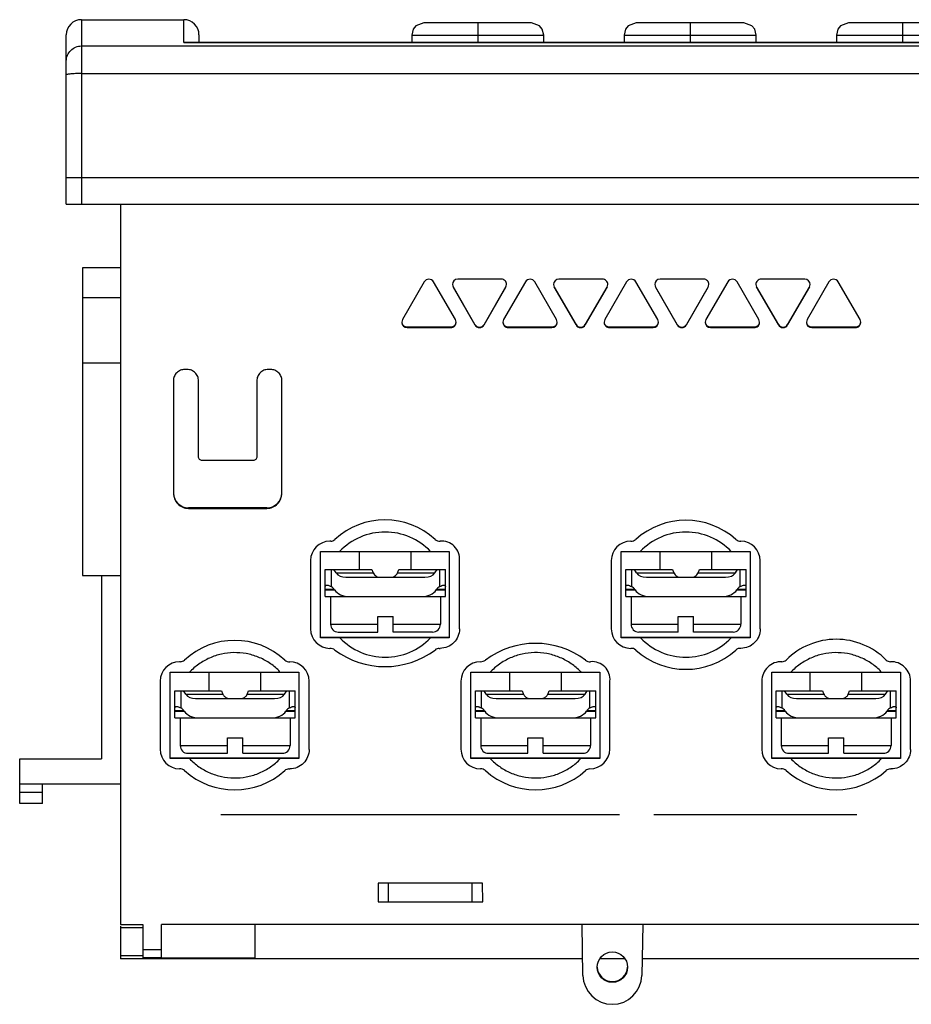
# Model space of a CAD drawing. Header units: millimetres. Extents: x 15 to 117, y 59 to 124.
# Tile 1 of 2: x 15 to 74, y 59 to 124. Entities that reach past the tile are written whole.
import ezdxf

# ---------------------------------------------------------------- set-up
doc = ezdxf.new("R2010")
doc.units = ezdxf.units.MM
doc.header["$LTSCALE"] = 11.902738
doc.layers.get('0').update_dxf_attribs({"linetype": 'CONTINUOUS'})

msp = doc.modelspace()

# ---------------------------------------------------------------- linework, layer by layer
at = {"color": 7}
for p, q in [((19.343, 124.21), (19.343, 112.04)), ((19.343, 124.21), (26.093, 124.21)), ((26.093, 122.705), (26.093, 124.21)), ((49.018, 124), (41.918, 124)), ((45.468, 124), (45.468, 122.707)), ((63.018, 124), (55.918, 124)), ((59.468, 124), (59.468, 122.707)), ((77.018, 124), (69.918, 124)), ((73.468, 124), (73.468, 122.707)), ((18.343, 112.04), (18.343, 123.21)), ((27.093, 123.21), (27.093, 122.707)), ((41.118, 123.2), (41.118, 122.707)), ((41.118, 123.2), (49.818, 123.2)), ((49.818, 122.707), (49.818, 123.2)), ((55.118, 123.2), (55.118, 122.707)), ((55.118, 123.2), (63.818, 123.2)), ((63.818, 122.707), (63.818, 123.2)), ((69.118, 123.2), (69.118, 122.707)), ((69.118, 123.2), (77.818, 123.2)), ((19.343, 122.478), (113.343, 122.478)), ((26.164, 122.707), (26.093, 122.705)), ((26.093, 122.705), (106.593, 122.705)), ((106.522, 122.707), (26.164, 122.707)), ((19.343, 120.658), (113.343, 120.658)), ((114.343, 113.79), (18.343, 113.79)), ((18.343, 112.04), (114.343, 112.04)), ((21.928, 112.04), (21.928, 64.543)), ((19.424, 107.844), (19.424, 87.57)), ((21.928, 107.844), (19.424, 107.844)), ((41.946, 106.922), (40.509, 104.432)), ((43.993, 104.433), (42.555, 106.922)), ((43.796, 106.748), (43.843, 106.572)), ((45.28, 104.117), (43.843, 106.607)), ((43.843, 106.572), (45.28, 104.082)), ((47.022, 107.099), (44.146, 107.099)), ((47.327, 106.606), (45.889, 104.117)), ((45.889, 104.082), (47.327, 106.571)), ((48.615, 106.922), (47.177, 104.433)), ((47.327, 106.571), (47.374, 106.747)), ((50.661, 104.432), (49.224, 106.922)), ((50.464, 106.746), (50.511, 106.57)), ((51.948, 104.115), (50.511, 106.605)), ((50.511, 106.57), (51.948, 104.08)), ((53.69, 107.097), (50.815, 107.098)), ((53.995, 106.604), (52.557, 104.115)), ((52.557, 104.08), (53.995, 106.57)), ((55.283, 106.921), (53.845, 104.431)), ((53.995, 106.57), (54.042, 106.746)), ((57.329, 104.431), (55.892, 106.921)), ((57.133, 106.745), (57.18, 106.569)), ((58.617, 104.114), (57.18, 106.604)), ((57.18, 106.569), (58.617, 104.079)), ((60.359, 107.096), (57.483, 107.096)), ((60.664, 106.603), (59.226, 104.114)), ((59.226, 104.079), (60.664, 106.568)), ((61.952, 106.921), (60.515, 104.431)), ((60.664, 106.568), (60.711, 106.744)), ((63.999, 104.431), (62.561, 106.921)), ((63.802, 106.746), (63.849, 106.57)), ((65.287, 104.115), (63.849, 106.604)), ((63.849, 106.57), (65.287, 104.08)), ((67.03, 107.098), (64.154, 107.097)), ((67.333, 106.605), (65.896, 104.115)), ((65.896, 104.08), (67.333, 106.57)), ((68.621, 106.922), (67.184, 104.432)), ((67.333, 106.57), (67.38, 106.746)), ((70.668, 104.433), (69.23, 106.922)), ((21.928, 105.867), (19.424, 105.867)), ((40.509, 104.432), (40.462, 104.256)), ((40.813, 103.905), (40.813, 103.94)), ((43.688, 103.94), (40.813, 103.94)), ((40.813, 103.905), (43.688, 103.905)), ((43.688, 103.94), (43.688, 103.906)), ((44.041, 104.257), (43.993, 104.433)), ((45.28, 104.082), (45.28, 104.117)), ((45.889, 104.117), (45.889, 104.082)), ((47.177, 104.433), (47.13, 104.257)), ((50.357, 103.94), (47.481, 103.94)), ((47.482, 103.906), (47.482, 103.94)), ((47.482, 103.905), (50.357, 103.905)), ((50.357, 103.94), (50.357, 103.905)), ((50.708, 104.256), (50.661, 104.432)), ((51.948, 104.08), (51.948, 104.115)), ((52.557, 104.115), (52.557, 104.08)), ((53.845, 104.431), (53.798, 104.256)), ((54.15, 103.904), (54.15, 103.939)), ((57.026, 103.938), (54.15, 103.939)), ((54.15, 103.904), (57.026, 103.903)), ((57.025, 103.938), (57.025, 103.903)), ((57.376, 104.255), (57.329, 104.431)), ((58.617, 104.079), (58.617, 104.114)), ((59.226, 104.113), (59.226, 104.079)), ((60.515, 104.431), (60.468, 104.255)), ((63.694, 103.939), (60.819, 103.938)), ((60.819, 103.903), (60.819, 103.938)), ((60.819, 103.903), (63.694, 103.904)), ((63.694, 103.939), (63.694, 103.904)), ((64.046, 104.256), (63.999, 104.431)), ((67.184, 104.432), (67.137, 104.256)), ((67.487, 103.905), (67.487, 103.94)), ((70.362, 103.94), (67.487, 103.94)), ((67.487, 103.905), (70.362, 103.905)), ((70.363, 103.94), (70.363, 103.906)), ((70.715, 104.257), (70.668, 104.433)), ((19.424, 101.58), (21.928, 101.58)), ((26.314, 101.146), (26.153, 101.146)), ((31.814, 101.146), (31.653, 101.146)), ((25.404, 100.396), (25.404, 92.986)), ((27.062, 95.395), (27.062, 100.396)), ((30.904, 100.396), (30.904, 95.395)), ((32.562, 92.986), (32.562, 100.396)), ((30.654, 95.146), (27.312, 95.146)), ((26.404, 92.023), (26.404, 91.988)), ((31.562, 92.023), (26.404, 92.023)), ((26.404, 91.988), (31.562, 91.988)), ((31.562, 91.988), (31.562, 92.023)), ((35.773, 89.824), (35.723, 89.824)), ((42.653, 89.934), (42.653, 89.943)), ((62.483, 89.934), (62.483, 89.943)), ((62.813, 89.833), (62.813, 89.824)), ((35.103, 83.445), (35.103, 89.134)), ((35.103, 89.134), (36.364, 89.134)), ((36.364, 89.143), (42.363, 89.143)), ((37.681, 87.948), (37.681, 89.161)), ((41.085, 87.948), (41.085, 89.161)), ((42.363, 89.134), (43.593, 89.134)), ((43.593, 89.134), (43.593, 83.445)), ((54.933, 83.445), (54.933, 89.134)), ((54.933, 89.134), (56.183, 89.134)), ((56.183, 89.143), (62.183, 89.143)), ((57.491, 87.948), (57.491, 89.161)), ((60.895, 87.948), (60.895, 89.161)), ((62.183, 89.134), (63.423, 89.134)), ((63.423, 89.134), (63.423, 83.445)), ((34.443, 88.545), (34.443, 84.045)), ((44.263, 84.045), (44.263, 88.545)), ((54.273, 88.545), (54.273, 84.045)), ((64.093, 84.04), (64.093, 88.545)), ((35.421, 86.17), (35.421, 87.948)), ((35.421, 87.948), (38.495, 87.948)), ((35.802, 87.948), (35.802, 86.824)), ((36.125, 87.733), (35.984, 87.948)), ((36.125, 87.733), (38.585, 87.733)), ((40.181, 87.733), (42.641, 87.733)), ((40.272, 87.948), (43.346, 87.948)), ((42.641, 87.733), (42.783, 87.948)), ((42.965, 86.824), (42.965, 87.948)), ((43.346, 86.17), (43.346, 87.948)), ((55.231, 86.17), (55.231, 87.948)), ((55.231, 87.948), (58.305, 87.948)), ((55.612, 87.948), (55.612, 86.824)), ((55.935, 87.733), (55.794, 87.948)), ((55.935, 87.733), (58.395, 87.733)), ((59.991, 87.733), (62.451, 87.733)), ((60.082, 87.948), (63.156, 87.948)), ((62.451, 87.733), (62.593, 87.948)), ((62.775, 86.824), (62.775, 87.948)), ((63.156, 86.17), (63.156, 87.948)), ((19.424, 87.57), (21.928, 87.57)), ((20.674, 87.57), (20.674, 75.46)), ((36.776, 87.44), (41.99, 87.44)), ((56.586, 87.44), (61.8, 87.44)), ((36.01, 86.638), (35.421, 86.638)), ((35.421, 86.61), (36.01, 86.61)), ((36.029, 86.61), (36.01, 86.638)), ((42.757, 86.638), (42.738, 86.61)), ((43.346, 86.638), (42.757, 86.638)), ((42.757, 86.61), (43.346, 86.61)), ((55.82, 86.638), (55.231, 86.638)), ((55.231, 86.61), (55.82, 86.61)), ((55.839, 86.61), (55.82, 86.638)), ((62.567, 86.638), (62.548, 86.61)), ((63.156, 86.638), (62.567, 86.638)), ((62.567, 86.61), (63.156, 86.61)), ((35.421, 86.17), (43.346, 86.17)), ((35.764, 86.17), (35.764, 84.341)), ((43.003, 86.17), (43.003, 84.341)), ((55.231, 86.17), (63.156, 86.17)), ((55.574, 86.17), (55.574, 84.341)), ((62.813, 86.17), (62.813, 84.341)), ((38.875, 83.833), (38.875, 84.849)), ((38.875, 84.849), (39.891, 84.849)), ((39.891, 83.833), (39.891, 84.849)), ((58.685, 83.833), (58.685, 84.849)), ((58.685, 84.849), (59.701, 84.849)), ((59.701, 83.833), (59.701, 84.849)), ((35.764, 84.341), (38.875, 84.341)), ((36.272, 83.833), (38.875, 83.833)), ((39.891, 84.341), (43.003, 84.341)), ((42.495, 83.833), (39.891, 83.833)), ((55.574, 84.341), (58.685, 84.341)), ((58.685, 83.833), (56.082, 83.833)), ((59.701, 84.341), (62.813, 84.341)), ((62.305, 83.833), (59.701, 83.833)), ((43.593, 83.472), (35.103, 83.472)), ((36.383, 83.445), (35.103, 83.445)), ((36.383, 83.454), (36.383, 83.445)), ((42.353, 83.454), (36.383, 83.454)), ((42.353, 83.445), (42.353, 83.454)), ((43.593, 83.445), (42.353, 83.445)), ((63.423, 83.472), (54.933, 83.472)), ((56.203, 83.445), (54.933, 83.445)), ((62.173, 83.454), (56.203, 83.454)), ((63.423, 83.445), (62.173, 83.445)), ((42.933, 82.755), (42.983, 82.755)), ((25.863, 81.876), (25.813, 81.876)), ((25.193, 75.487), (25.193, 81.176)), ((25.193, 81.176), (26.458, 81.176)), ((26.458, 81.184), (32.428, 81.184)), ((27.771, 79.948), (27.771, 81.184)), ((31.175, 79.948), (31.175, 81.184)), ((32.428, 81.176), (33.683, 81.176)), ((33.683, 81.176), (33.683, 75.487)), ((45.023, 75.487), (45.023, 81.176)), ((45.023, 81.176), (46.277, 81.176)), ((46.277, 81.184), (52.317, 81.184)), ((47.581, 79.948), (47.581, 81.184)), ((50.985, 79.948), (50.985, 81.184)), ((52.317, 81.176), (53.513, 81.176)), ((53.513, 81.176), (53.513, 75.487)), ((64.853, 81.176), (66.098, 81.176)), ((64.853, 75.487), (64.853, 81.176)), ((66.098, 81.184), (72.068, 81.184)), ((67.391, 79.948), (67.391, 81.184)), ((70.795, 79.948), (70.795, 81.184)), ((72.068, 81.176), (73.343, 81.176)), ((73.343, 81.176), (73.343, 75.487)), ((24.533, 80.596), (24.533, 76.096)), ((34.353, 76.096), (34.353, 80.596)), ((44.363, 80.596), (44.363, 76.096)), ((54.183, 76.096), (54.183, 80.596)), ((64.193, 80.596), (64.193, 76.096)), ((74.003, 76.096), (74.003, 80.596)), ((25.511, 78.17), (25.511, 79.948)), ((25.511, 79.948), (28.585, 79.948)), ((25.892, 79.948), (25.892, 78.824)), ((26.215, 79.733), (26.074, 79.948)), ((30.362, 79.948), (33.436, 79.948)), ((32.731, 79.733), (32.873, 79.948)), ((33.055, 78.824), (33.055, 79.948)), ((33.436, 78.17), (33.436, 79.948)), ((45.321, 78.17), (45.321, 79.948)), ((45.321, 79.948), (48.395, 79.948)), ((45.702, 79.948), (45.702, 78.824)), ((46.025, 79.733), (45.884, 79.948)), ((50.172, 79.948), (53.246, 79.948)), ((52.541, 79.733), (52.683, 79.948)), ((52.865, 78.824), (52.865, 79.948)), ((53.246, 78.17), (53.246, 79.948)), ((65.131, 79.948), (68.205, 79.948)), ((65.131, 78.17), (65.131, 79.948)), ((65.512, 79.948), (65.512, 78.824)), ((65.835, 79.733), (65.694, 79.948)), ((69.982, 79.948), (73.056, 79.948)), ((72.351, 79.733), (72.493, 79.948)), ((72.675, 78.824), (72.675, 79.948)), ((73.056, 78.17), (73.056, 79.948)), ((26.215, 79.733), (28.675, 79.733)), ((26.866, 79.44), (32.08, 79.44)), ((30.271, 79.733), (32.731, 79.733)), ((46.025, 79.733), (48.485, 79.733)), ((46.676, 79.44), (51.89, 79.44)), ((50.081, 79.733), (52.541, 79.733)), ((65.835, 79.733), (68.295, 79.733)), ((66.486, 79.44), (71.7, 79.44)), ((69.891, 79.733), (72.351, 79.733)), ((26.1, 78.638), (25.511, 78.638)), ((25.511, 78.61), (26.119, 78.61)), ((26.119, 78.61), (26.1, 78.638)), ((32.847, 78.638), (32.828, 78.61)), ((32.828, 78.61), (33.436, 78.61)), ((33.436, 78.638), (32.847, 78.638)), ((45.91, 78.638), (45.321, 78.638)), ((45.321, 78.61), (45.929, 78.61)), ((45.929, 78.61), (45.91, 78.638)), ((52.657, 78.638), (52.638, 78.61)), ((52.638, 78.61), (53.246, 78.61)), ((53.246, 78.638), (52.657, 78.638)), ((65.72, 78.638), (65.131, 78.638)), ((65.131, 78.61), (65.739, 78.61)), ((65.739, 78.61), (65.72, 78.638)), ((72.467, 78.638), (72.448, 78.61)), ((72.448, 78.61), (73.056, 78.61)), ((73.056, 78.638), (72.467, 78.638)), ((25.511, 78.17), (27.08, 78.17)), ((25.854, 78.17), (25.854, 76.341)), ((27.095, 78.17), (31.851, 78.17)), ((31.866, 78.17), (33.436, 78.17)), ((33.093, 78.17), (33.093, 76.341)), ((45.321, 78.17), (46.89, 78.17)), ((45.664, 78.17), (45.664, 76.341)), ((46.905, 78.17), (51.661, 78.17)), ((51.676, 78.17), (53.246, 78.17)), ((52.903, 78.17), (52.903, 76.341)), ((65.131, 78.17), (66.7, 78.17)), ((65.474, 78.17), (65.474, 76.341)), ((66.715, 78.17), (71.471, 78.17)), ((71.486, 78.17), (73.056, 78.17)), ((72.713, 78.17), (72.713, 76.341)), ((28.965, 75.833), (28.965, 76.849)), ((28.965, 76.849), (29.981, 76.849)), ((29.981, 75.833), (29.981, 76.849)), ((48.775, 75.833), (48.775, 76.849)), ((48.775, 76.849), (49.791, 76.849)), ((49.791, 75.833), (49.791, 76.849)), ((68.585, 76.849), (69.601, 76.849)), ((68.585, 75.833), (68.585, 76.849)), ((69.601, 75.833), (69.601, 76.849)), ((25.854, 76.341), (28.965, 76.341)), ((29.981, 76.341), (33.093, 76.341)), ((45.664, 76.341), (48.775, 76.341)), ((49.791, 76.341), (52.903, 76.341)), ((65.474, 76.341), (68.585, 76.341)), ((69.601, 76.341), (72.713, 76.341)), ((15.274, 72.53), (15.274, 75.46)), ((15.274, 75.46), (20.674, 75.46)), ((33.683, 75.513), (25.193, 75.513)), ((26.467, 75.487), (25.193, 75.487)), ((26.362, 75.833), (28.965, 75.833)), ((32.457, 75.495), (26.467, 75.495)), ((29.981, 75.833), (32.585, 75.833)), ((33.683, 75.487), (32.457, 75.487)), ((53.513, 75.513), (45.023, 75.513)), ((46.294, 75.487), (45.023, 75.487)), ((46.172, 75.833), (48.775, 75.833)), ((52.234, 75.495), (46.294, 75.495)), ((49.791, 75.833), (52.395, 75.833)), ((53.513, 75.487), (52.234, 75.487)), ((73.343, 75.513), (64.853, 75.513)), ((66.107, 75.487), (64.853, 75.487)), ((65.982, 75.833), (68.585, 75.833)), ((72.097, 75.495), (66.107, 75.495)), ((69.601, 75.833), (72.205, 75.833)), ((73.343, 75.487), (72.097, 75.487)), ((33.023, 74.807), (33.073, 74.807)), ((72.673, 74.807), (72.723, 74.807)), ((21.928, 73.8), (15.274, 73.8)), ((16.774, 72.53), (16.774, 73.8)), ((15.274, 73.28), (16.774, 73.28)), ((16.774, 72.53), (15.274, 72.53)), ((54.823, 71.782), (28.543, 71.782)), ((70.453, 71.782), (57.083, 71.782)), ((38.911, 67.282), (38.895, 66.032)), ((45.784, 67.282), (38.911, 67.282)), ((39.596, 66.032), (39.596, 67.282)), ((45.086, 67.282), (45.086, 66.032)), ((45.801, 66.032), (45.784, 67.282)), ((38.895, 66.032), (45.801, 66.032)), ((21.928, 64.543), (23.387, 64.543)), ((21.928, 64.431), (21.928, 62.28)), ((23.387, 64.321), (21.928, 64.321)), ((23.387, 64.543), (23.387, 62.355)), ((24.632, 62.355), (24.632, 64.54)), ((84.329, 64.54), (24.632, 64.54)), ((30.766, 64.54), (30.766, 62.354)), ((52.403, 61.193), (52.345, 64.54)), ((56.342, 64.54), (56.283, 61.189)), ((21.928, 62.5), (23.387, 62.501)), ((23.387, 62.901), (24.632, 62.901)), ((24.632, 62.355), (23.387, 62.355)), ((24.632, 62.355), (30.766, 62.354)), ((52.384, 62.28), (21.928, 62.28)), ((55.144, 62.28), (53.544, 62.28)), ((110.758, 62.28), (56.302, 62.28))]:
    msp.add_line(p, q, dxfattribs=at)
for points in [[(41.918, 124), (41.39, 123.801), (41.213, 123.577), (41.118, 123.2)], [(49.818, 123.2), (49.724, 123.577), (49.546, 123.801), (49.018, 124)], [(55.918, 124), (55.39, 123.801), (55.213, 123.577), (55.118, 123.2)], [(63.818, 123.2), (63.724, 123.577), (63.546, 123.801), (63.018, 124)], [(69.918, 124), (69.39, 123.801), (69.213, 123.577), (69.118, 123.2)]]:
    msp.add_lwpolyline(points, dxfattribs=at)
msp.add_circle((54.343, 61.733), 1, dxfattribs=at)
for centre, radius, start, end in [((19.343, 123.21), 1, 90, 180), ((26.093, 123.21), 1, 0, 90), ((42.251, 106.747), 0.352, 30.00067, 150.01811), ((44.147, 106.748), 0.351, 90.16327, 179.99739), ((47.022, 106.747), 0.352, 0.02033, 90.11942), ((48.919, 106.747), 0.352, 29.97614, 149.99359), ((50.816, 106.746), 0.351, 90.16327, 179.99739), ((53.691, 106.745), 0.352, 0.02033, 90.11942), ((55.588, 106.745), 0.352, 29.97392, 149.99136), ((57.484, 106.745), 0.351, 90.16326, 179.99739), ((60.359, 106.744), 0.352, 0.02033, 90.11943), ((62.257, 106.745), 0.352, 30.00289, 150.02034), ((64.153, 106.745), 0.352, 89.87945, 179.97928), ((67.029, 106.746), 0.352, 0.00222, 89.83482), ((68.925, 106.747), 0.352, 30.00067, 150.01811), ((40.814, 104.256), 0.352, 180.00221, 269.83479), ((43.689, 104.257), 0.352, 269.87941, 359.9793), ((45.584, 104.292), 0.352, 209.99806, 329.98162), ((45.584, 104.258), 0.352, 209.99109, 329.97418), ((47.481, 104.257), 0.352, 180.02031, 270.11945), ((50.356, 104.256), 0.351, 270.16329, 359.99741), ((52.253, 104.291), 0.352, 209.99806, 329.98162), ((52.253, 104.256), 0.352, 209.99109, 329.97418), ((54.15, 104.256), 0.352, 180.02031, 270.11945), ((57.025, 104.255), 0.351, 270.16329, 359.99741), ((58.921, 104.289), 0.352, 210.00028, 329.98385), ((58.921, 104.254), 0.352, 209.99331, 329.97641), ((60.82, 104.255), 0.352, 180.00221, 269.83479), ((63.695, 104.256), 0.352, 269.87942, 359.9793), ((65.592, 104.291), 0.352, 210.02703, 330.0106), ((65.592, 104.256), 0.352, 210.02006, 330.00315), ((67.488, 104.256), 0.352, 180.00221, 269.83479), ((70.363, 104.257), 0.352, 269.87941, 359.9793), ((26.403, 92.987), 0.999, 180.01623, 270.06017), ((26.403, 93.022), 0.999, 181.85895, 270.05967), ((31.563, 93.022), 0.999, 269.94021, 358.14922), ((31.563, 92.987), 0.999, 269.94545, 359.99069), ((39.353, 86.382), 4.849, 47.11125, 132.88875), ((59.183, 86.285), 4.92, 47.87579, 132.12421), ((39.363, 86.3), 4.127, 43.37316, 136.62686), ((59.183, 86.3), 4.127, 43.37317, 136.62686), ((35.723, 88.544), 1.28, 89.99967, 179.991), ((35.773, 90.236), 0.411, 269.99747, 312.89206), ((42.943, 90.255), 0.432, 227.83605, 275.29929), ((43.092, 88.653), 1.176, 354.70362, 95.29597), ((55.553, 88.544), 1.28, 89.99967, 179.991), ((55.553, 90.375), 0.551, 270.02822, 306.83645), ((62.824, 90.407), 0.582, 234.18829, 268.94705), ((62.789, 88.52), 1.304, 1.06324, 88.94606), ((35.733, 84.045), 1.29, 180.00889, 269.55454), ((36.272, 84.341), 0.508, 180, 270), ((42.495, 84.341), 0.508, 270, 360), ((55.563, 84.045), 1.29, 180.00889, 269.55454), ((56.082, 84.341), 0.508, 180, 270), ((62.305, 84.341), 0.508, 270, 360), ((29.443, 78.433), 4.849, 47.11125, 132.88875), ((39.368, 86.289), 4.123, 223.61685, 316.38318), ((59.188, 86.289), 4.123, 223.61684, 316.38318), ((69.098, 78.7), 4.653, 44.91672, 135.08328), ((35.721, 82.2), 0.556, 53.32314, 89.8122), ((39.353, 87.077), 5.525, 233.32514, 306.67486), ((42.938, 82.331), 0.425, 90.70956, 132.17997), ((49.273, 77.585), 5.501, 53.13572, 126.86427), ((55.593, 82.325), 0.432, 47.82149, 95.31385), ((59.183, 86.288), 4.915, 227.82514, 312.17486), ((62.773, 82.325), 0.432, 84.68542, 132.17925), ((25.813, 80.596), 1.28, 89.99967, 179.991), ((25.863, 82.287), 0.411, 269.99747, 312.89206), ((33.033, 82.306), 0.432, 227.83627, 275.29907), ((33.073, 80.596), 1.28, 0.009, 90.00033), ((45.643, 80.596), 1.28, 89.99967, 179.991), ((45.643, 82.426), 0.55, 269.99834, 306.86632), ((52.863, 82.306), 0.432, 227.83605, 275.29929), ((53.012, 80.704), 1.176, 354.70362, 95.29597), ((65.474, 80.596), 1.281, 87.80524, 179.99044), ((65.538, 82.25), 0.375, 267.80216, 315.08738), ((72.679, 82.301), 0.425, 227.83661, 269.27385), ((72.722, 80.596), 1.281, 0.00956, 92.19476), ((52.765, 81.878), 0.832, 225.32525, 237.48492), ((25.823, 76.097), 1.29, 180.00889, 269.55454), ((26.362, 76.341), 0.508, 180, 270), ((32.585, 76.341), 0.508, 270, 360), ((45.653, 76.097), 1.29, 180.00889, 269.55454), ((46.172, 76.341), 0.508, 180, 270), ((52.395, 76.341), 0.508, 270, 360), ((52.844, 76.147), 1.34, 270.40332, 357.83803), ((65.483, 76.097), 1.29, 180.00889, 269.55454), ((65.982, 76.341), 0.508, 180, 270), ((72.205, 76.341), 0.508, 270, 360), ((33.104, 74.646), 1.061, 127.58424, 134.95608), ((72.844, 74.546), 1.201, 128.4315, 134.89356), ((25.853, 74.377), 0.432, 47.82146, 95.31387), ((29.443, 78.339), 4.915, 227.82512, 312.17491), ((33.028, 74.382), 0.425, 90.71086, 132.17835), ((45.683, 74.377), 0.432, 47.81956, 95.31578), ((49.273, 78.339), 4.915, 227.82322, 312.17679), ((52.858, 74.382), 0.425, 90.70958, 132.17992), ((65.513, 74.377), 0.432, 47.81956, 95.31578), ((69.098, 78.334), 4.907, 227.82322, 312.17678), ((72.678, 74.382), 0.425, 90.70962, 132.1799), ((54.343, 61.784), 1, 182.60765, 357.38752), ((54.343, 61.223), 1.94, 180.89785, 358.98824)]:
    msp.add_arc(centre, radius, start, end, dxfattribs=at)
for centre, major_axis, ratio, start_param, end_param in [((36.776, 87.948), (0.718, 0), 0.707107, -2.70526, -1.570796), ((39.383, 88.801), (-1.325, 3.629), 0.294295, -4.583318, -4.522327), ((39.383, 88.801), (1.325, 3.629), 0.294295, -1.760859, -1.699868), ((41.99, 87.948), (-0.718, 0), 0.707107, 1.570796, 2.70526), ((56.586, 87.948), (0.718, 0), 0.707107, -2.70526, -1.570796), ((59.193, 88.801), (-1.325, 3.629), 0.294295, -4.583318, -4.522327), ((59.193, 88.801), (1.325, 3.629), 0.294295, -1.760859, -1.699868), ((61.8, 87.948), (-0.718, 0), 0.707107, 1.570796, 2.70526), ((35.359, 86.424), (-0.718, 0), 0.707107, -2.70526, -2.235546), ((37.005, 86.932), (-1.078, 0), 0.707107, 0.436332, 1.570796), ((41.761, 86.932), (1.078, 0), 0.707107, -1.570796, -0.436332), ((43.408, 86.424), (-0.718, 0), 0.707107, -0.906047, -0.436332), ((55.169, 86.424), (-0.718, 0), 0.707107, -2.70526, -2.235546), ((56.815, 86.932), (-1.078, 0), 0.707107, 0.436332, 1.570796), ((61.571, 86.932), (1.078, 0), 0.707107, -1.570796, -0.436332), ((63.218, 86.424), (-0.718, 0), 0.707107, -0.906047, -0.436332), ((29.473, 80.801), (-1.325, 3.629), 0.294295, -4.583318, -4.522327), ((29.473, 80.801), (1.325, 3.629), 0.294295, -1.760859, -1.699868), ((49.283, 80.801), (-1.325, 3.629), 0.294295, -4.583318, -4.522327), ((49.283, 80.801), (1.325, 3.629), 0.294295, -1.760859, -1.699868), ((69.093, 80.801), (-1.325, 3.629), 0.294295, -4.583318, -4.522327), ((69.093, 80.801), (1.325, 3.629), 0.294295, -1.760859, -1.699868), ((26.866, 79.948), (0.718, 0), 0.707107, -2.70526, -1.570796), ((32.08, 79.948), (-0.718, 0), 0.707107, 1.570796, 2.70526), ((46.676, 79.948), (0.718, 0), 0.707107, -2.70526, -1.570796), ((51.89, 79.948), (-0.718, 0), 0.707107, 1.570796, 2.70526), ((66.486, 79.948), (0.718, 0), 0.707107, -2.70526, -1.570796), ((71.7, 79.948), (-0.718, 0), 0.707107, 1.570796, 2.70526), ((25.449, 78.424), (-0.718, 0), 0.707107, -2.70526, -2.235546), ((27.095, 78.932), (-1.078, 0), 0.707107, 0.436332, 1.570796), ((31.851, 78.932), (1.078, 0), 0.707107, -1.570796, -0.436332), ((33.498, 78.424), (-0.718, 0), 0.707107, -0.906047, -0.436332), ((45.259, 78.424), (-0.718, 0), 0.707107, -2.70526, -2.235546), ((46.905, 78.932), (-1.078, 0), 0.707107, 0.436332, 1.570796), ((51.661, 78.932), (1.078, 0), 0.707107, -1.570796, -0.436332), ((53.308, 78.424), (-0.718, 0), 0.707107, -0.906047, -0.436332), ((65.069, 78.424), (-0.718, 0), 0.707107, -2.70526, -2.235546), ((66.715, 78.932), (-1.078, 0), 0.707107, 0.436332, 1.570796), ((71.471, 78.932), (1.078, 0), 0.707107, -1.570796, -0.436332), ((73.118, 78.424), (-0.718, 0), 0.707107, -0.906047, -0.436332)]:
    msp.add_ellipse(centre, major_axis=major_axis, ratio=ratio, start_param=start_param, end_param=end_param, dxfattribs=at)
for points, knots in [([(18.343, 121.48), (18.343, 121.61), (18.395, 121.873), (18.618, 122.204), (18.95, 122.426), (19.213, 122.478), (19.343, 122.478)], [0, 0, 0, 0, 0.249697, 0.499528, 0.749635, 1, 1, 1, 1]), ([(19.343, 120.658), (19.278, 120.658), (19.151, 120.657), (18.965, 120.652), (18.795, 120.644), (18.645, 120.634), (18.522, 120.621), (18.431, 120.607), (18.375, 120.594), (18.349, 120.582), (18.343, 120.574), (18.343, 120.57)], [0, 0, 0, 0, 0.192594, 0.378208, 0.549174, 0.699231, 0.822822, 0.915321, 0.973811, 0.990318, 1, 1, 1, 1]), ([(40.813, 103.94), (40.741, 103.94), (40.592, 103.987), (40.502, 104.114), (40.48, 104.183)], [0, 0, 0, 0, 0.500119, 1, 1, 1, 1]), ([(44.023, 104.183), (44.001, 104.114), (43.909, 103.987), (43.761, 103.94), (43.688, 103.94)], [0, 0, 0, 0, 0.499857, 1, 1, 1, 1]), ([(47.481, 103.94), (47.409, 103.94), (47.26, 103.988), (47.169, 104.114), (47.147, 104.183)], [0, 0, 0, 0, 0.500162, 1, 1, 1, 1]), ([(50.69, 104.183), (50.668, 104.114), (50.578, 103.987), (50.429, 103.94), (50.357, 103.94)], [0, 0, 0, 0, 0.499882, 1, 1, 1, 1]), ([(54.15, 103.939), (54.077, 103.939), (53.929, 103.986), (53.838, 104.113), (53.815, 104.182)], [0, 0, 0, 0, 0.500162, 1, 1, 1, 1]), ([(57.359, 104.181), (57.337, 104.112), (57.246, 103.986), (57.098, 103.938), (57.026, 103.938)], [0, 0, 0, 0, 0.499882, 1, 1, 1, 1]), ([(60.819, 103.938), (60.746, 103.938), (60.598, 103.986), (60.508, 104.112), (60.485, 104.181)], [0, 0, 0, 0, 0.500119, 1, 1, 1, 1]), ([(64.029, 104.181), (64.006, 104.112), (63.915, 103.986), (63.766, 103.939), (63.694, 103.939)], [0, 0, 0, 0, 0.499857, 1, 1, 1, 1]), ([(67.487, 103.94), (67.415, 103.94), (67.267, 103.987), (67.176, 104.114), (67.154, 104.183)], [0, 0, 0, 0, 0.500119, 1, 1, 1, 1]), ([(70.697, 104.183), (70.675, 104.114), (70.584, 103.987), (70.435, 103.94), (70.362, 103.94)], [0, 0, 0, 0, 0.499857, 1, 1, 1, 1]), ([(26.153, 101.146), (26.055, 101.146), (25.858, 101.107), (25.609, 100.94), (25.443, 100.691), (25.404, 100.494), (25.404, 100.396)], [0, 0, 0, 0, 0.250011, 0.500016, 0.750011, 1, 1, 1, 1]), ([(27.062, 100.396), (27.062, 100.494), (27.024, 100.691), (26.857, 100.94), (26.608, 101.107), (26.411, 101.146), (26.314, 101.146)], [0, 0, 0, 0, 0.249988, 0.499983, 0.749988, 1, 1, 1, 1]), ([(31.653, 101.146), (31.555, 101.146), (31.358, 101.107), (31.109, 100.94), (30.943, 100.691), (30.904, 100.494), (30.904, 100.396)], [0, 0, 0, 0, 0.250011, 0.500016, 0.750011, 1, 1, 1, 1]), ([(32.562, 100.396), (32.562, 100.494), (32.524, 100.691), (32.357, 100.94), (32.108, 101.107), (31.911, 101.146), (31.814, 101.146)], [0, 0, 0, 0, 0.249988, 0.499983, 0.749988, 1, 1, 1, 1]), ([(27.312, 95.146), (27.248, 95.146), (27.116, 95.199), (27.062, 95.332), (27.062, 95.395)], [0, 0, 0, 0, 0.500026, 1, 1, 1, 1]), ([(30.904, 95.395), (30.904, 95.332), (30.851, 95.199), (30.718, 95.146), (30.654, 95.146)], [0, 0, 0, 0, 0.499971, 1, 1, 1, 1]), ([(38.585, 87.733), (38.605, 87.687), (38.658, 87.601), (38.775, 87.505), (38.916, 87.45), (39.016, 87.44), (39.067, 87.44)], [0, 0, 0, 0, 0.251149, 0.498397, 0.746956, 1, 1, 1, 1]), ([(39.7, 87.44), (39.75, 87.44), (39.85, 87.45), (39.991, 87.505), (40.108, 87.601), (40.162, 87.687), (40.181, 87.733)], [0, 0, 0, 0, 0.253032, 0.501673, 0.748934, 1, 1, 1, 1]), ([(58.395, 87.733), (58.415, 87.687), (58.468, 87.601), (58.585, 87.505), (58.726, 87.45), (58.826, 87.44), (58.877, 87.44)], [0, 0, 0, 0, 0.251149, 0.498397, 0.746956, 1, 1, 1, 1]), ([(59.51, 87.44), (59.56, 87.44), (59.66, 87.45), (59.801, 87.505), (59.918, 87.601), (59.972, 87.687), (59.991, 87.733)], [0, 0, 0, 0, 0.253032, 0.501673, 0.748934, 1, 1, 1, 1]), ([(35.421, 86.824), (35.421, 86.836), (35.425, 86.862), (35.456, 86.911), (35.502, 86.926), (35.532, 86.93)], [0, 0, 0, 0, 0.224478, 0.450498, 1, 1, 1, 1]), ([(35.532, 86.93), (35.577, 86.924), (35.67, 86.893), (35.756, 86.849), (35.802, 86.824)], [0, 0, 0, 0, 0.460848, 1, 1, 1, 1]), ([(42.965, 86.824), (43.01, 86.849), (43.096, 86.893), (43.19, 86.924), (43.234, 86.93)], [0, 0, 0, 0, 0.539204, 1, 1, 1, 1]), ([(43.234, 86.93), (43.265, 86.926), (43.311, 86.911), (43.341, 86.862), (43.346, 86.836), (43.346, 86.824)], [0, 0, 0, 0, 0.549554, 0.775538, 1, 1, 1, 1]), ([(55.231, 86.824), (55.231, 86.836), (55.235, 86.862), (55.266, 86.911), (55.312, 86.926), (55.342, 86.93)], [0, 0, 0, 0, 0.224478, 0.450498, 1, 1, 1, 1]), ([(55.342, 86.93), (55.387, 86.924), (55.48, 86.893), (55.566, 86.849), (55.612, 86.824)], [0, 0, 0, 0, 0.460848, 1, 1, 1, 1]), ([(62.775, 86.824), (62.82, 86.849), (62.906, 86.893), (63, 86.924), (63.044, 86.93)], [0, 0, 0, 0, 0.539204, 1, 1, 1, 1]), ([(63.044, 86.93), (63.075, 86.926), (63.121, 86.911), (63.151, 86.862), (63.156, 86.836), (63.156, 86.824)], [0, 0, 0, 0, 0.549554, 0.775538, 1, 1, 1, 1]), ([(44.263, 84.035), (44.264, 83.869), (44.196, 83.532), (43.912, 83.107), (43.486, 82.822), (43.15, 82.755), (42.983, 82.755)], [0, 0, 0, 0, 0.250035, 0.499951, 0.749944, 1, 1, 1, 1]), ([(64.093, 84.035), (64.094, 83.869), (64.026, 83.532), (63.742, 83.107), (63.316, 82.822), (62.98, 82.755), (62.813, 82.755)], [0, 0, 0, 0, 0.250027, 0.499963, 0.749945, 1, 1, 1, 1]), ([(32.359, 81.286), (32.261, 81.382), (32.057, 81.565), (31.613, 81.887), (31.002, 82.204), (30.208, 82.433), (29.385, 82.499), (28.565, 82.402), (27.78, 82.144), (27.062, 81.736), (26.646, 81.375), (26.458, 81.176)], [0, 0, 0, 0, 0.062566, 0.125134, 0.250114, 0.375097, 0.500081, 0.625065, 0.750048, 0.875028, 1, 1, 1, 1]), ([(52.179, 81.286), (51.985, 81.478), (51.555, 81.824), (50.822, 82.204), (50.028, 82.433), (49.205, 82.5), (48.384, 82.402), (47.599, 82.144), (46.881, 81.737), (46.465, 81.375), (46.277, 81.176)], [0, 0, 0, 0, 0.124997, 0.249997, 0.375, 0.500003, 0.625007, 0.750009, 0.875008, 1, 1, 1, 1]), ([(71.999, 81.286), (71.901, 81.382), (71.697, 81.565), (71.253, 81.887), (70.642, 82.204), (69.848, 82.433), (69.025, 82.499), (68.205, 82.402), (67.42, 82.144), (66.702, 81.736), (66.286, 81.375), (66.098, 81.176)], [0, 0, 0, 0, 0.062566, 0.125134, 0.250114, 0.375097, 0.500081, 0.625065, 0.750048, 0.875028, 1, 1, 1, 1]), ([(28.675, 79.733), (28.685, 79.71), (28.708, 79.665), (28.753, 79.605), (28.807, 79.553), (28.868, 79.51), (28.935, 79.478), (29.03, 79.448), (29.106, 79.44), (29.157, 79.44)], [0, 0, 0, 0, 0.126371, 0.251367, 0.375315, 0.498822, 0.62258, 0.747259, 1, 1, 1, 1]), ([(29.79, 79.44), (29.84, 79.44), (29.916, 79.448), (30.012, 79.478), (30.079, 79.51), (30.14, 79.553), (30.193, 79.605), (30.238, 79.665), (30.261, 79.71), (30.271, 79.733)], [0, 0, 0, 0, 0.25272, 0.377439, 0.501248, 0.624761, 0.748656, 0.87363, 1, 1, 1, 1]), ([(48.485, 79.733), (48.495, 79.71), (48.518, 79.665), (48.563, 79.605), (48.617, 79.553), (48.678, 79.51), (48.745, 79.478), (48.84, 79.448), (48.916, 79.44), (48.967, 79.44)], [0, 0, 0, 0, 0.126371, 0.251367, 0.375315, 0.498822, 0.62258, 0.747259, 1, 1, 1, 1]), ([(49.6, 79.44), (49.65, 79.44), (49.726, 79.448), (49.822, 79.478), (49.889, 79.51), (49.95, 79.553), (50.003, 79.605), (50.048, 79.665), (50.071, 79.71), (50.081, 79.733)], [0, 0, 0, 0, 0.25272, 0.377439, 0.501248, 0.624761, 0.748656, 0.87363, 1, 1, 1, 1]), ([(68.295, 79.733), (68.305, 79.71), (68.328, 79.665), (68.373, 79.605), (68.427, 79.553), (68.488, 79.51), (68.555, 79.478), (68.65, 79.448), (68.726, 79.44), (68.777, 79.44)], [0, 0, 0, 0, 0.126371, 0.251367, 0.375315, 0.498822, 0.62258, 0.747259, 1, 1, 1, 1]), ([(69.41, 79.44), (69.46, 79.44), (69.536, 79.448), (69.632, 79.478), (69.699, 79.51), (69.76, 79.553), (69.813, 79.605), (69.858, 79.665), (69.881, 79.71), (69.891, 79.733)], [0, 0, 0, 0, 0.25272, 0.377439, 0.501248, 0.624761, 0.748656, 0.87363, 1, 1, 1, 1]), ([(25.511, 78.824), (25.511, 78.836), (25.515, 78.862), (25.537, 78.896), (25.574, 78.921), (25.605, 78.928), (25.622, 78.93)], [0, 0, 0, 0, 0.222913, 0.44705, 0.697401, 1, 1, 1, 1]), ([(25.622, 78.93), (25.643, 78.927), (25.687, 78.917), (25.778, 78.884), (25.846, 78.849), (25.892, 78.824)], [0, 0, 0, 0, 0.214738, 0.4612, 1, 1, 1, 1]), ([(33.055, 78.824), (33.1, 78.849), (33.168, 78.884), (33.259, 78.917), (33.303, 78.927), (33.324, 78.93)], [0, 0, 0, 0, 0.5388, 0.785262, 1, 1, 1, 1]), ([(33.324, 78.93), (33.341, 78.928), (33.372, 78.921), (33.41, 78.896), (33.431, 78.862), (33.436, 78.836), (33.436, 78.824)], [0, 0, 0, 0, 0.302599, 0.55295, 0.777087, 1, 1, 1, 1]), ([(45.321, 78.824), (45.321, 78.836), (45.325, 78.862), (45.347, 78.896), (45.384, 78.921), (45.415, 78.928), (45.432, 78.93)], [0, 0, 0, 0, 0.222913, 0.44705, 0.697401, 1, 1, 1, 1]), ([(45.432, 78.93), (45.453, 78.927), (45.497, 78.917), (45.588, 78.884), (45.656, 78.849), (45.702, 78.824)], [0, 0, 0, 0, 0.214738, 0.4612, 1, 1, 1, 1]), ([(52.865, 78.824), (52.91, 78.849), (52.978, 78.884), (53.069, 78.917), (53.113, 78.927), (53.134, 78.93)], [0, 0, 0, 0, 0.5388, 0.785262, 1, 1, 1, 1]), ([(53.134, 78.93), (53.151, 78.928), (53.182, 78.921), (53.22, 78.896), (53.241, 78.862), (53.246, 78.836), (53.246, 78.824)], [0, 0, 0, 0, 0.302599, 0.55295, 0.777087, 1, 1, 1, 1]), ([(65.131, 78.824), (65.131, 78.836), (65.135, 78.862), (65.157, 78.896), (65.194, 78.921), (65.225, 78.928), (65.242, 78.93)], [0, 0, 0, 0, 0.222913, 0.44705, 0.697401, 1, 1, 1, 1]), ([(65.242, 78.93), (65.263, 78.927), (65.307, 78.917), (65.398, 78.884), (65.466, 78.849), (65.512, 78.824)], [0, 0, 0, 0, 0.214738, 0.4612, 1, 1, 1, 1]), ([(72.675, 78.824), (72.72, 78.849), (72.788, 78.884), (72.879, 78.917), (72.923, 78.927), (72.944, 78.93)], [0, 0, 0, 0, 0.5388, 0.785262, 1, 1, 1, 1]), ([(72.944, 78.93), (72.961, 78.928), (72.992, 78.921), (73.03, 78.896), (73.051, 78.862), (73.056, 78.836), (73.056, 78.824)], [0, 0, 0, 0, 0.302599, 0.55295, 0.777087, 1, 1, 1, 1]), ([(34.353, 76.086), (34.354, 75.92), (34.286, 75.583), (34.002, 75.158), (33.576, 74.873), (33.24, 74.807), (33.073, 74.807)], [0, 0, 0, 0, 0.250035, 0.499951, 0.749944, 1, 1, 1, 1]), ([(74.003, 76.086), (74.004, 75.92), (73.936, 75.583), (73.652, 75.158), (73.226, 74.873), (72.89, 74.807), (72.723, 74.807)], [0, 0, 0, 0, 0.250035, 0.499951, 0.749944, 1, 1, 1, 1]), ([(26.467, 75.487), (26.655, 75.289), (27.072, 74.931), (27.789, 74.528), (28.573, 74.274), (29.391, 74.18), (30.212, 74.249), (31.002, 74.479), (31.611, 74.796), (32.052, 75.119), (32.257, 75.3), (32.354, 75.397)], [0, 0, 0, 0, 0.124973, 0.249954, 0.374937, 0.499921, 0.624905, 0.749888, 0.874869, 0.937433, 1, 1, 1, 1]), ([(46.294, 75.487), (46.482, 75.289), (46.899, 74.931), (47.617, 74.529), (48.4, 74.275), (49.217, 74.181), (50.037, 74.25), (50.828, 74.479), (51.436, 74.796), (51.878, 75.118), (52.082, 75.3), (52.179, 75.396)], [0, 0, 0, 0, 0.124973, 0.249953, 0.374936, 0.49992, 0.624904, 0.749887, 0.874867, 0.937434, 1, 1, 1, 1]), ([(66.107, 75.487), (66.295, 75.289), (66.712, 74.931), (67.43, 74.528), (68.214, 74.274), (69.032, 74.18), (69.853, 74.249), (70.644, 74.479), (71.253, 74.796), (71.694, 75.119), (71.899, 75.3), (71.996, 75.397)], [0, 0, 0, 0, 0.124973, 0.249954, 0.374937, 0.499921, 0.624905, 0.749888, 0.874869, 0.937433, 1, 1, 1, 1])]:
    msp.add_open_spline(points, degree=3, knots=knots, dxfattribs=at)
for points in [[(32.428, 81.176), (32.414, 81.217), (32.39, 81.255), (32.359, 81.286)], [(72.068, 81.176), (72.054, 81.217), (72.03, 81.255), (71.999, 81.286)], [(52.179, 75.396), (52.204, 75.421), (52.224, 75.453), (52.234, 75.487)]]:
    msp.add_open_spline(points, degree=3, dxfattribs=at)

doc.saveas('drawing.dxf')
